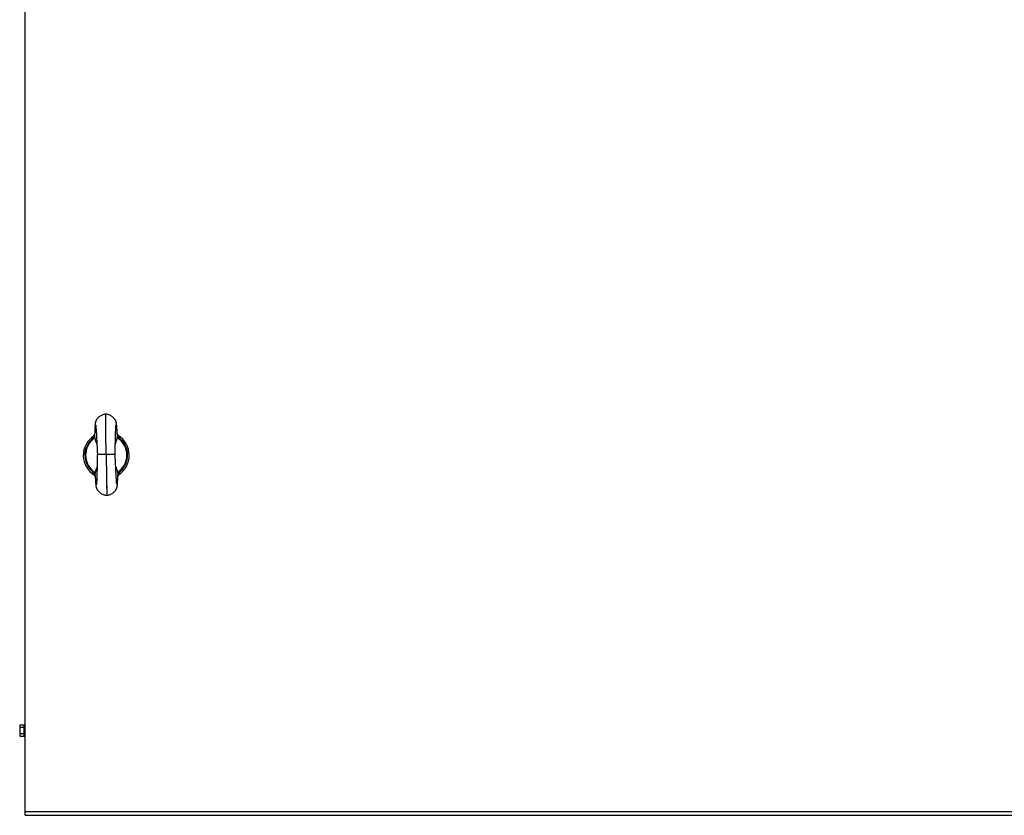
# Model space of a CAD drawing. Header units: millimetres. Extents: x 207 to 1748, y 775 to 1994.
# Tile 1 of 4: x 223 to 977, y 775 to 1384. Entities that reach past the tile are written whole.
import ezdxf

# ---------------------------------------------------------------- set-up
doc = ezdxf.new("R2010")
doc.units = ezdxf.units.MM
doc.header["$LTSCALE"] = 179.575494
doc.layers.get('0').update_dxf_attribs({"linetype": 'CONTINUOUS'})

msp = doc.modelspace()

# ---------------------------------------------------------------- linework, layer by layer
at = {"color": 7, "linetype": 'Continuous'}
for p, q in [((227.29, 774.6), (227.29, 1764.6)), ((288.89, 1081.88), (288.89, 1081.89)), ((289.08, 1067.86), (288.89, 1081.89)), ((288.9, 1081.48), (288.89, 1081.88)), ((288.92, 1079.95), (288.9, 1081.48)), ((281.25, 1073.22), (281.27, 1073.07)), ((281.27, 1073.07), (281.29, 1072.9)), ((281.29, 1072.9), (281.31, 1072.71)), ((281.31, 1072.71), (281.33, 1072.5)), ((281.33, 1072.5), (281.35, 1072.26)), ((281.35, 1072.26), (281.38, 1072)), ((281.38, 1072), (281.4, 1071.72)), ((281.4, 1071.72), (281.43, 1071.42)), ((281.43, 1071.42), (281.45, 1071.09)), ((296.6, 1071.11), (296.62, 1071.45)), ((296.62, 1071.45), (296.64, 1071.78)), ((296.64, 1071.78), (296.65, 1072.08)), ((296.65, 1072.08), (296.67, 1072.36)), ((296.67, 1072.36), (296.69, 1072.61)), ((296.69, 1072.61), (296.7, 1072.84)), ((296.7, 1072.84), (296.72, 1073.05)), ((296.72, 1073.05), (296.73, 1073.23)), ((297.44, 1071.66), (297.41, 1072.12)), ((297.48, 1071.18), (297.44, 1071.66)), ((297.52, 1070.67), (297.48, 1071.18)), ((279.78, 1064.58), (279.82, 1064.66)), ((279.88, 1065.29), (279.86, 1065.27)), ((279.88, 1065.29), (279.86, 1065.27)), ((280.41, 1066.65), (280.4, 1066.54)), ((280.41, 1066.62), (280.42, 1066.74)), ((280.45, 1067.57), (280.42, 1066.64)), ((280.42, 1066.67), (280.43, 1066.88)), ((280.42, 1066.8), (280.42, 1066.76)), ((280.42, 1066.76), (280.42, 1066.72)), ((280.47, 1068.27), (280.45, 1067.57)), ((280.49, 1068.92), (280.47, 1068.27)), ((280.52, 1069.55), (280.49, 1068.92)), ((280.54, 1070.13), (280.52, 1069.55)), ((280.56, 1070.68), (280.54, 1070.13)), ((281.45, 1071.09), (281.48, 1070.74)), ((281.48, 1070.74), (281.5, 1070.37)), ((281.5, 1070.37), (281.53, 1069.97)), ((281.53, 1069.97), (281.56, 1069.55)), ((281.56, 1069.55), (281.59, 1069.11)), ((281.59, 1069.11), (281.62, 1068.65)), ((281.62, 1068.65), (281.65, 1068.16)), ((281.65, 1068.16), (281.68, 1067.66)), ((281.68, 1067.66), (281.71, 1067.13)), ((281.71, 1067.13), (281.74, 1066.57)), ((281.74, 1066.57), (281.77, 1066)), ((281.82, 1065.1), (281.86, 1064.47)), ((281.86, 1064.47), (281.89, 1063.82)), ((281.89, 1063.82), (281.95, 1062.8)), ((289.29, 1051.35), (289.08, 1067.87)), ((296.34, 1063.37), (296.37, 1064.35)), ((296.37, 1064.35), (296.4, 1065.28)), ((296.4, 1065.28), (296.41, 1065.88)), ((296.41, 1065.88), (296.43, 1066.46)), ((296.43, 1066.46), (296.45, 1067.02)), ((296.45, 1067.02), (296.46, 1067.56)), ((296.46, 1067.56), (296.48, 1068.07)), ((296.48, 1068.07), (296.5, 1068.57)), ((296.5, 1068.57), (296.51, 1069.04)), ((296.51, 1069.04), (296.53, 1069.5)), ((296.53, 1069.5), (296.55, 1069.93)), ((296.55, 1069.93), (296.57, 1070.35)), ((296.57, 1070.35), (296.58, 1070.74)), ((296.58, 1070.74), (296.6, 1071.11)), ((297.55, 1070.12), (297.52, 1070.67)), ((297.59, 1069.55), (297.55, 1070.12)), ((297.63, 1068.94), (297.59, 1069.55)), ((297.66, 1068.31), (297.63, 1068.94)), ((297.7, 1067.64), (297.66, 1068.31)), ((297.75, 1066.86), (297.7, 1067.64)), ((297.73, 1067.1), (297.75, 1066.89)), ((297.74, 1067), (297.74, 1067.02)), ((297.75, 1066.89), (297.74, 1067)), ((297.74, 1066.97), (297.75, 1066.85)), ((298.4, 1064.88), (298.43, 1064.82)), ((298.77, 1064.48), (298.76, 1064.48)), ((298.77, 1064.48), (298.76, 1064.48)), ((281.95, 1062.8), (282, 1061.72)), ((282, 1061.72), (282.05, 1060.6)), ((282.05, 1060.6), (282.11, 1059.43)), ((282.11, 1059.43), (282.17, 1058.21)), ((282.17, 1058.21), (282.23, 1056.95)), ((282.23, 1056.95), (282.29, 1055.64)), ((296.16, 1055.23), (296.19, 1056.52)), ((296.19, 1056.52), (296.22, 1057.77)), ((296.22, 1057.77), (296.24, 1058.98)), ((296.24, 1058.98), (296.27, 1060.15)), ((296.27, 1060.15), (296.29, 1061.27)), ((296.29, 1061.27), (296.32, 1062.34)), ((296.32, 1062.34), (296.34, 1063.37)), ((282.29, 1055.64), (282.35, 1054.28)), ((282.35, 1054.28), (282.41, 1052.88)), ((282.47, 1050.12), (282.45, 1048.91)), ((282.49, 1050.94), (282.47, 1050.12)), ((282.49, 1051.16), (282.49, 1050.94)), ((289.29, 1051.35), (289.52, 1033.18)), ((296.09, 1051.33), (296.1, 1051.61)), ((296.14, 1053.9), (296.16, 1055.23)), ((296.2, 1048.85), (296.14, 1050.18)), ((282.3, 1041.79), (282.28, 1040.77)), ((282.33, 1042.84), (282.3, 1041.79)), ((282.35, 1043.92), (282.33, 1042.84)), ((282.38, 1045.4), (282.35, 1043.92)), ((282.41, 1046.94), (282.38, 1045.4)), ((296.36, 1045.42), (296.3, 1046.69)), ((296.41, 1044.19), (296.36, 1045.42)), ((296.47, 1042.99), (296.41, 1044.19)), ((296.53, 1041.83), (296.47, 1042.99)), ((296.58, 1040.7), (296.53, 1041.83)), ((280.55, 1035.5), (280.5, 1035.63)), ((280.84, 1034.25), (280.83, 1034.38)), ((280.84, 1034.35), (280.85, 1034.06)), ((280.85, 1034.06), (280.9, 1033.25)), ((282.08, 1033.7), (282.07, 1033.25)), ((282.1, 1034.17), (282.08, 1033.7)), ((282.12, 1034.65), (282.1, 1034.17)), ((282.14, 1035.41), (282.12, 1034.65)), ((282.16, 1036.21), (282.14, 1035.41)), ((282.19, 1037.05), (282.16, 1036.21)), ((282.21, 1037.92), (282.19, 1037.05)), ((282.23, 1038.83), (282.21, 1037.92)), ((282.26, 1039.78), (282.23, 1038.83)), ((282.28, 1040.77), (282.26, 1039.78)), ((289.52, 1033.9), (289.69, 1019.88)), ((296.64, 1039.62), (296.58, 1040.7)), ((296.69, 1038.58), (296.64, 1039.62)), ((296.74, 1037.59), (296.69, 1038.58)), ((296.79, 1036.64), (296.74, 1037.59)), ((296.82, 1036.04), (296.79, 1036.64)), ((296.86, 1035.46), (296.82, 1036.04)), ((296.89, 1034.9), (296.86, 1035.46)), ((296.92, 1034.36), (296.89, 1034.9)), ((296.95, 1033.84), (296.92, 1034.36)), ((296.98, 1033.34), (296.95, 1033.84)), ((298.12, 1033.16), (298.14, 1033.84)), ((298.14, 1033.84), (298.16, 1034.58)), ((298.17, 1034.6), (298.16, 1034.47)), ((298.16, 1034.42), (298.16, 1034.45)), ((298.47, 1035.87), (298.42, 1035.74)), ((280.9, 1033.25), (280.94, 1032.57)), ((280.94, 1032.57), (280.98, 1031.93)), ((280.98, 1031.93), (281.02, 1031.33)), ((281.02, 1031.33), (281.06, 1030.77)), ((281.84, 1028.65), (281.82, 1028.49)), ((281.85, 1028.83), (281.84, 1028.65)), ((281.87, 1029.02), (281.85, 1028.83)), ((281.88, 1029.24), (281.87, 1029.02)), ((281.9, 1029.47), (281.88, 1029.24)), ((281.91, 1029.72), (281.9, 1029.47)), ((281.93, 1030), (281.91, 1029.72)), ((281.94, 1030.28), (281.93, 1030)), ((281.96, 1030.59), (281.94, 1030.28)), ((281.97, 1030.92), (281.96, 1030.59)), ((281.99, 1031.26), (281.97, 1030.92)), ((282.01, 1031.62), (281.99, 1031.26)), ((282.02, 1032), (282.01, 1031.62)), ((282.04, 1032.4), (282.02, 1032)), ((282.05, 1032.81), (282.04, 1032.4)), ((282.07, 1033.25), (282.05, 1032.81)), ((297.01, 1032.87), (296.98, 1033.34)), ((297.04, 1032.42), (297.01, 1032.87)), ((297.07, 1031.99), (297.04, 1032.42)), ((297.09, 1031.59), (297.07, 1031.99)), ((297.12, 1031.2), (297.09, 1031.59)), ((297.15, 1030.84), (297.12, 1031.2)), ((297.17, 1030.51), (297.15, 1030.84)), ((297.2, 1030.19), (297.17, 1030.51)), ((297.22, 1029.9), (297.2, 1030.19)), ((297.24, 1029.63), (297.22, 1029.9)), ((297.27, 1029.39), (297.24, 1029.63)), ((297.29, 1029.17), (297.27, 1029.39)), ((297.31, 1028.97), (297.29, 1029.17)), ((297.33, 1028.79), (297.31, 1028.97)), ((297.34, 1028.64), (297.33, 1028.79)), ((297.36, 1028.5), (297.34, 1028.64)), ((298.03, 1030.81), (298.05, 1031.35)), ((298.05, 1031.35), (298.07, 1031.92)), ((298.07, 1031.92), (298.1, 1032.52)), ((298.1, 1032.52), (298.12, 1033.16)), ((289.65, 1023.4), (289.66, 1022.15)), ((289.66, 1022.15), (289.68, 1021.17)), ((222.99, 844.01), (222.99, 835.19)), ((222.99, 844.01), (226.49, 844.01)), ((226.49, 841.8), (222.99, 841.8)), ((222.99, 837.39), (226.49, 837.39)), ((226.49, 835.19), (226.49, 844.01)), ((226.49, 843.97), (227.29, 843.97)), ((222.99, 835.19), (226.49, 835.19)), ((226.5, 835.24), (226.49, 835.24)), ((227.29, 777.62), (1728.79, 777.62)), ((227.29, 774.6), (1728.79, 774.6))]:
    msp.add_line(p, q, dxfattribs=at)
for points in [[(288.89, 1081.89), (288.61, 1081.88), (288.13, 1081.83), (287.63, 1081.75), (287.12, 1081.63), (286.61, 1081.47), (286.09, 1081.27), (285.57, 1081.03), (285.05, 1080.75), (284.57, 1080.45), (284.13, 1080.14), (283.73, 1079.82), (283.37, 1079.5), (283.06, 1079.2), (282.78, 1078.91), (282.53, 1078.63), (282.31, 1078.35), (282.11, 1078.08), (281.93, 1077.82), (281.77, 1077.56), (281.62, 1077.31), (281.5, 1077.06), (281.39, 1076.83), (281.3, 1076.61), (281.22, 1076.41), (281.15, 1076.22), (281.1, 1076.05), (281.06, 1075.9), (281.02, 1075.75), (280.99, 1075.61), (280.96, 1075.48), (280.93, 1075.36), (280.91, 1075.23), (280.89, 1075.11), (280.87, 1074.99), (280.86, 1074.87), (280.84, 1074.74), (280.82, 1074.62), (280.81, 1074.49), (280.8, 1074.36), (280.78, 1074.22), (280.77, 1074.08), (280.76, 1073.94), (280.74, 1073.79), (280.73, 1073.63), (280.72, 1073.47), (280.7, 1073.3), (280.69, 1073.12), (280.68, 1072.94), (280.67, 1072.75), (280.66, 1072.55), (280.64, 1072.34), (280.63, 1072.13), (280.62, 1071.91), (280.61, 1071.68), (280.6, 1071.45), (280.59, 1071.2), (280.56, 1070.68)], [(297.41, 1072.12), (297.39, 1072.33), (297.38, 1072.54), (297.36, 1072.74), (297.34, 1072.93), (297.33, 1073.12), (297.31, 1073.3), (297.29, 1073.47), (297.28, 1073.64), (297.26, 1073.8), (297.25, 1073.96), (297.23, 1074.11), (297.21, 1074.25), (297.2, 1074.39), (297.18, 1074.52), (297.16, 1074.66), (297.14, 1074.78), (297.13, 1074.91), (297.11, 1075.03), (297.09, 1075.15), (297.07, 1075.27), (297.05, 1075.39), (297.02, 1075.51), (297, 1075.63), (296.97, 1075.75), (296.94, 1075.87), (296.9, 1076.01), (296.86, 1076.15), (296.81, 1076.29), (296.76, 1076.45), (296.69, 1076.62), (296.62, 1076.81), (296.53, 1077.01), (296.42, 1077.23), (296.29, 1077.46), (296.14, 1077.71), (295.98, 1077.96), (295.8, 1078.21), (295.6, 1078.47), (295.39, 1078.73), (295.15, 1078.99), (294.9, 1079.25), (294.63, 1079.5), (294.34, 1079.76), (294.03, 1080.01), (293.7, 1080.26), (293.34, 1080.5), (292.96, 1080.74), (292.54, 1080.96), (292.1, 1081.18), (291.64, 1081.37), (291.14, 1081.54), (290.61, 1081.69), (290.1, 1081.79), (289.61, 1081.86), (289.14, 1081.89), (288.89, 1081.89)], [(288.95, 1077.35), (288.94, 1078.1), (288.93, 1078.78), (288.92, 1079.95)], [(281.21, 1073.55), (281.21, 1073.55), (281.21, 1073.55), (281.21, 1073.53), (281.21, 1073.51), (281.22, 1073.48), (281.22, 1073.44), (281.23, 1073.39), (281.24, 1073.34), (281.25, 1073.28), (281.25, 1073.22)], [(289.06, 1069.35), (289.04, 1070.51), (289.03, 1071.64), (289.01, 1072.72), (289, 1073.75), (288.99, 1074.74), (288.97, 1075.67), (288.95, 1077.35)], [(296.73, 1073.23), (296.75, 1073.39), (296.75, 1073.46), (296.76, 1073.52), (296.77, 1073.58), (296.77, 1073.63), (296.78, 1073.67), (296.78, 1073.71), (296.79, 1073.74)], [(280.01, 1065.06), (279.96, 1064.94), (279.88, 1064.78), (279.81, 1064.63), (279.74, 1064.51), (279.67, 1064.4), (279.62, 1064.32), (279.57, 1064.25), (279.53, 1064.2), (279.52, 1064.18)], [(280.4, 1066.54), (280.39, 1066.49), (280.39, 1066.47), (280.39, 1066.44), (280.38, 1066.42), (280.38, 1066.39), (280.38, 1066.37), (280.37, 1066.34), (280.37, 1066.32), (280.36, 1066.29), (280.36, 1066.27), (280.36, 1066.24), (280.35, 1066.22), (280.35, 1066.19), (280.34, 1066.17), (280.34, 1066.14), (280.33, 1066.11), (280.33, 1066.09), (280.32, 1066.06), (280.31, 1066.03), (280.31, 1066), (280.3, 1065.98), (280.3, 1065.95), (280.29, 1065.92), (280.28, 1065.89), (280.28, 1065.86), (280.27, 1065.83), (280.26, 1065.8), (280.25, 1065.77), (280.24, 1065.74), (280.24, 1065.71), (280.23, 1065.68), (280.22, 1065.65), (280.21, 1065.62), (280.2, 1065.59), (280.19, 1065.56), (280.18, 1065.52), (280.17, 1065.49), (280.16, 1065.46), (280.15, 1065.43), (280.14, 1065.39), (280.12, 1065.36), (280.11, 1065.33), (280.1, 1065.29), (280.09, 1065.27)], [(280.42, 1066.72), (280.41, 1066.67), (280.41, 1066.65)], [(281.77, 1066), (281.81, 1065.4), (281.82, 1065.1)], [(297.76, 1066.81), (297.76, 1066.86), (297.75, 1066.89)], [(298.13, 1065.45), (298.12, 1065.46), (298.11, 1065.5), (298.1, 1065.53), (298.08, 1065.57), (298.07, 1065.61), (298.05, 1065.64), (298.04, 1065.67), (298.03, 1065.71), (298.02, 1065.74), (298.01, 1065.78), (298, 1065.81), (297.98, 1065.84), (297.97, 1065.87), (297.96, 1065.91), (297.95, 1065.94), (297.94, 1065.97), (297.93, 1066), (297.93, 1066.03), (297.92, 1066.06), (297.91, 1066.09), (297.9, 1066.12), (297.89, 1066.15), (297.88, 1066.18), (297.88, 1066.21), (297.87, 1066.24), (297.86, 1066.27), (297.86, 1066.3), (297.85, 1066.33), (297.84, 1066.35), (297.84, 1066.38), (297.83, 1066.41), (297.83, 1066.43), (297.82, 1066.46), (297.82, 1066.49), (297.81, 1066.51), (297.81, 1066.54), (297.8, 1066.57), (297.8, 1066.59), (297.79, 1066.62), (297.79, 1066.64), (297.78, 1066.67), (297.78, 1066.69), (297.78, 1066.72), (297.77, 1066.74), (297.77, 1066.77), (297.77, 1066.79), (297.76, 1066.81)], [(298.71, 1064.42), (298.72, 1064.41), (298.73, 1064.4), (298.72, 1064.42), (298.69, 1064.45), (298.65, 1064.51), (298.6, 1064.58), (298.53, 1064.67), (298.47, 1064.78), (298.39, 1064.91), (298.31, 1065.05), (298.24, 1065.21), (298.2, 1065.28)], [(282.41, 1052.88), (282.48, 1051.45), (282.49, 1051.16)], [(282.45, 1048.91), (282.42, 1047.33), (282.41, 1046.94)], [(296.14, 1050.18), (296.1, 1051.07), (296.09, 1051.33)], [(296.1, 1051.61), (296.13, 1053.45), (296.14, 1053.9)], [(296.3, 1046.69), (296.22, 1048.42), (296.2, 1048.85)], [(280.05, 1036.5), (280.03, 1036.52), (280.01, 1036.55), (280.01, 1036.55), (280.02, 1036.54), (280.04, 1036.51), (280.08, 1036.45), (280.13, 1036.38), (280.18, 1036.29), (280.25, 1036.18), (280.32, 1036.05), (280.39, 1035.89), (280.47, 1035.72), (280.5, 1035.63)], [(280.55, 1035.5), (280.59, 1035.39), (280.63, 1035.28), (280.66, 1035.17), (280.69, 1035.07), (280.71, 1034.97), (280.74, 1034.87), (280.75, 1034.79), (280.77, 1034.71), (280.78, 1034.65), (280.79, 1034.59), (280.8, 1034.54), (280.81, 1034.49), (280.82, 1034.44), (280.82, 1034.4), (280.83, 1034.36), (280.83, 1034.33), (280.83, 1034.29), (280.84, 1034.26), (280.84, 1034.23), (280.84, 1034.2), (280.84, 1034.2)], [(298.16, 1034.45), (298.16, 1034.49), (298.17, 1034.55), (298.18, 1034.61), (298.18, 1034.67), (298.19, 1034.74), (298.2, 1034.82), (298.21, 1034.9), (298.23, 1034.98), (298.24, 1035.06), (298.26, 1035.14), (298.28, 1035.23), (298.3, 1035.32), (298.32, 1035.41), (298.35, 1035.51), (298.38, 1035.61), (298.41, 1035.71), (298.42, 1035.74)], [(298.47, 1035.87), (298.51, 1035.99), (298.58, 1036.16), (298.65, 1036.31), (298.72, 1036.44), (298.78, 1036.55), (298.83, 1036.64), (298.87, 1036.71), (298.91, 1036.76), (298.93, 1036.79), (298.93, 1036.8)], [(281.06, 1030.77), (281.08, 1030.5), (281.1, 1030.25), (281.12, 1030), (281.13, 1029.76), (281.15, 1029.52), (281.17, 1029.3), (281.19, 1029.09), (281.21, 1028.88), (281.22, 1028.68), (281.24, 1028.49), (281.26, 1028.31), (281.28, 1028.14), (281.29, 1027.98), (281.31, 1027.82), (281.33, 1027.67), (281.34, 1027.52), (281.36, 1027.38), (281.38, 1027.25), (281.39, 1027.12), (281.41, 1026.99), (281.43, 1026.87), (281.45, 1026.75), (281.47, 1026.63), (281.49, 1026.51), (281.51, 1026.39), (281.53, 1026.27), (281.56, 1026.15), (281.59, 1026.02), (281.62, 1025.89), (281.66, 1025.76), (281.7, 1025.61), (281.75, 1025.46), (281.81, 1025.29), (281.88, 1025.11), (281.96, 1024.92), (282.06, 1024.7), (282.18, 1024.47), (282.31, 1024.23), (282.47, 1023.98), (282.65, 1023.71), (282.84, 1023.45), (283.05, 1023.18), (283.29, 1022.91), (283.54, 1022.65), (283.81, 1022.38), (284.1, 1022.11), (284.41, 1021.85), (284.75, 1021.59), (285.12, 1021.34), (285.51, 1021.09), (285.93, 1020.86), (286.38, 1020.63), (286.85, 1020.43), (287.37, 1020.25), (287.9, 1020.09), (288.43, 1019.98), (288.93, 1019.91), (289.41, 1019.88), (289.69, 1019.88)], [(281.82, 1028.49), (281.81, 1028.35), (281.81, 1028.29), (281.8, 1028.23), (281.79, 1028.18), (281.79, 1028.14), (281.78, 1028.1), (281.78, 1028.06), (281.78, 1028.04), (281.77, 1028.02)], [(289.54, 1031.98), (289.55, 1030.83), (289.57, 1029.72), (289.58, 1028.65), (289.6, 1027.64)], [(289.6, 1027.64), (289.62, 1025.76), (289.63, 1024.91), (289.64, 1024.12), (289.65, 1023.4)], [(289.69, 1019.88), (289.95, 1019.89), (290.43, 1019.93), (290.92, 1020.01), (291.43, 1020.13), (291.96, 1020.29), (292.46, 1020.48), (292.92, 1020.69), (293.36, 1020.91), (293.77, 1021.15), (294.14, 1021.4), (294.49, 1021.65), (294.82, 1021.91), (295.13, 1022.17), (295.41, 1022.43), (295.67, 1022.7), (295.92, 1022.96), (296.14, 1023.23), (296.35, 1023.49), (296.54, 1023.76), (296.72, 1024.02), (296.87, 1024.28), (297.01, 1024.52), (297.13, 1024.76), (297.23, 1024.98), (297.32, 1025.18), (297.39, 1025.37), (297.45, 1025.54), (297.5, 1025.7), (297.54, 1025.85), (297.58, 1025.99), (297.61, 1026.12), (297.64, 1026.25), (297.66, 1026.37), (297.68, 1026.5), (297.7, 1026.61), (297.72, 1026.73), (297.74, 1026.84), (297.75, 1026.96), (297.77, 1027.08), (297.78, 1027.2), (297.8, 1027.32), (297.81, 1027.44), (297.82, 1027.57), (297.84, 1027.71), (297.85, 1027.85), (297.86, 1027.99), (297.87, 1028.15), (297.88, 1028.31), (297.9, 1028.47), (297.91, 1028.65), (297.92, 1028.83), (297.93, 1029.01), (297.94, 1029.21), (297.96, 1029.42), (297.97, 1029.63), (297.98, 1029.85), (297.99, 1030.08), (298, 1030.31), (298.03, 1030.81)], [(297.4, 1028.2), (297.4, 1028.21), (297.4, 1028.22), (297.4, 1028.25), (297.39, 1028.27), (297.39, 1028.31), (297.38, 1028.35), (297.37, 1028.39), (297.37, 1028.45), (297.36, 1028.5)], [(289.68, 1021.17), (289.69, 1020.03), (289.69, 1019.92), (289.69, 1019.88)]]:
    msp.add_lwpolyline(points, dxfattribs=at)
for centre, radius, start, end in [((289.29, 1050.41), 17.6, 122.38219, 239.66239), ((274.29, 1067.41), 6.18, 311.8502, 327.98989), ((285.64, 1057.65), 9.03, 132.92508, 133.16901), ((285.96, 1057.3), 9.5, 131.29212, 132.91375), ((274.09, 1067.54), 6.42, 327.9978, 330.29142), ((273.95, 1067.61), 6.57, 330.29233, 332.54442), ((274.17, 1067.51), 6.33, 333.17589, 337.20555), ((289.29, 1050.41), 17.61, 121.75134, 122.30562), ((274.71, 1067.28), 5.74, 337.27939, 339.56085), ((289.29, 1050.41), 17.6, 121.28325, 121.75133), ((289.29, 1050.41), 17.6, 59.55578, 60.17574), ((303.46, 1067.66), 5.77, 202.55549, 204.3033), ((289.29, 1050.4), 17.61, 59.05308, 59.55579), ((289.29, 1050.41), 17.6, 301.85384, 59.05699), ((304.19, 1068.01), 6.57, 208.93963, 211.19157), ((292.44, 1057.38), 9.51, 48.31253, 50.18657), ((304.05, 1067.92), 6.42, 211.19248, 213.48595), ((303.85, 1067.79), 6.18, 213.49383, 229.63321), ((289.29, 1050.6), 16.35, 131.70494, 229.77781), ((289.29, 1050.61), 15.79, 131.70502, 229.77781), ((289.29, 1050.61), 15.79, 311.705, 49.77783), ((289.29, 1050.6), 16.35, 311.70493, 49.77783), ((286.32, 1043.41), 9.44, 227.74926, 228.84131), ((274.39, 1033.2), 6.58, 28.88957, 31.14274), ((286.66, 1043.8), 9.95, 228.84165, 229.79902), ((273.5, 1032.72), 7.59, 27.03128, 28.79257), ((289.29, 1050.41), 17.6, 239.65807, 240.72512), ((167.1, 1027.41), 113.94, 3.96433, 4.11109), ((289.29, 1050.42), 17.6, 300.78026, 301.85791), ((304.05, 1033.84), 5.94, 154.57335, 160.08003), ((305.56, 1033.13), 7.61, 152.6963, 154.60728), ((292.33, 1043.62), 9.61, 311.65006, 314.06984), ((304.64, 1033.59), 6.58, 150.33906, 152.59212)]:
    msp.add_arc(centre, radius, start, end, dxfattribs=at)
for centre, start_param, end_param in [((225.27, 839.6), -1.522156, -1.490064), ((229.01, 839.6), -1.673214, -1.641074)]:
    msp.add_ellipse(centre, major_axis=(24.81, 0.12), ratio=0.176263, start_param=start_param, end_param=end_param, dxfattribs=at)
for points, knots in [([(279, 1063.76), (278.84, 1063.58), (278.61, 1063.29), (278.42, 1062.94), (278.41, 1062.81)], [0, 0, 0, 0, 0.645038, 1, 1, 1, 1]), ([(278.78, 1062.4), (278.94, 1062.54), (279.53, 1063.11), (280.01, 1063.8), (280.3, 1064.34)], [0, 0, 0, 0, 0.251608, 1, 1, 1, 1]), ([(279.47, 1064.24), (279.42, 1064.2), (279.26, 1064.04), (279.11, 1063.88), (279, 1063.76)], [0, 0, 0, 0, 0.266926, 1, 1, 1, 1]), ([(279.78, 1064.58), (279.79, 1064.59), (279.84, 1064.56), (279.87, 1064.55), (279.9, 1064.54)], [0, 0, 0, 0, 0.277928, 1, 1, 1, 1]), ([(279.9, 1064.54), (279.92, 1064.53), (280.06, 1064.47), (280.19, 1064.4), (280.3, 1064.34)], [0, 0, 0, 0, 0.19956, 1, 1, 1, 1]), ([(280.3, 1064.34), (280.31, 1064.52), (280.36, 1065.28), (280.39, 1066.04), (280.41, 1066.62)], [0, 0, 0, 0, 0.235171, 1, 1, 1, 1]), ([(280.3, 1064.34), (280.53, 1062.98), (281.12, 1061.2), (281.92, 1059.53), (282.13, 1059.12)], [0, 0, 0, 0, 0.750716, 1, 1, 1, 1]), ([(282.1, 1059.69), (281.84, 1060.24), (280.92, 1062.44), (280.36, 1064.85), (280.42, 1066.64)], [0, 0, 0, 0, 0.251995, 1, 1, 1, 1]), ([(296.25, 1059.34), (296.45, 1059.75), (297.19, 1061.43), (297.73, 1063.21), (297.93, 1064.57)], [0, 0, 0, 0, 0.24929, 1, 1, 1, 1]), ([(297.75, 1066.87), (297.85, 1065.09), (297.36, 1062.67), (296.5, 1060.46), (296.26, 1059.91)], [0, 0, 0, 0, 0.747994, 1, 1, 1, 1]), ([(297.75, 1066.85), (297.77, 1066.65), (297.82, 1065.89), (297.87, 1065.13), (297.93, 1064.57)], [0, 0, 0, 0, 0.261091, 1, 1, 1, 1]), ([(298.32, 1064.78), (298.29, 1064.77), (298.16, 1064.7), (298.03, 1064.63), (297.93, 1064.57)], [0, 0, 0, 0, 0.199411, 1, 1, 1, 1]), ([(297.93, 1064.57), (298.23, 1064.03), (298.73, 1063.36), (299.33, 1062.8), (299.49, 1062.67)], [0, 0, 0, 0, 0.748393, 1, 1, 1, 1]), ([(298.43, 1064.82), (298.42, 1064.83), (298.38, 1064.8), (298.35, 1064.79), (298.32, 1064.78)], [0, 0, 0, 0, 0.277705, 1, 1, 1, 1]), ([(299.24, 1064.02), (299.2, 1064.06), (299.05, 1064.22), (298.89, 1064.37), (298.77, 1064.48)], [0, 0, 0, 0, 0.232324, 1, 1, 1, 1]), ([(299.85, 1063.09), (299.84, 1063.22), (299.64, 1063.56), (299.4, 1063.85), (299.24, 1064.02)], [0, 0, 0, 0, 0.355055, 1, 1, 1, 1]), ([(278.78, 1062.4), (278.7, 1062.49), (278.57, 1062.63), (278.46, 1062.77), (278.41, 1062.81)], [0, 0, 0, 0, 0.680986, 1, 1, 1, 1]), ([(299.85, 1063.09), (299.81, 1063.04), (299.69, 1062.9), (299.57, 1062.76), (299.49, 1062.67)], [0, 0, 0, 0, 0.318919, 1, 1, 1, 1]), ([(282.49, 1051.16), (282.49, 1051.17), (282.56, 1051.16), (282.64, 1051.18), (282.81, 1051.19), (283.03, 1051.2), (283.31, 1051.22), (283.66, 1051.23), (284.05, 1051.24), (284.68, 1051.26), (285.56, 1051.28), (286.72, 1051.31), (287.98, 1051.33), (288.85, 1051.34), (289.29, 1051.35)], [0, 0, 0, 0, 0.005113, 0.019648, 0.043532, 0.076598, 0.118606, 0.169087, 0.227517, 0.293368, 0.444872, 0.617614, 0.805074, 1, 1, 1, 1]), ([(289.29, 1051.35), (289.73, 1051.35), (290.6, 1051.36), (291.86, 1051.37), (293.02, 1051.38), (293.9, 1051.38), (294.53, 1051.38), (294.92, 1051.38), (295.27, 1051.37), (295.55, 1051.37), (295.77, 1051.36), (295.95, 1051.36), (296.02, 1051.34), (296.09, 1051.34), (296.09, 1051.33)], [0, 0, 0, 0, 0.194948, 0.382417, 0.55516, 0.706658, 0.772505, 0.83093, 0.881407, 0.923411, 0.956473, 0.980355, 0.994888, 1, 1, 1, 1]), ([(282.3, 1041.83), (282.11, 1041.42), (281.38, 1039.76), (280.85, 1038), (280.65, 1036.65)], [0, 0, 0, 0, 0.249287, 1, 1, 1, 1]), ([(280.84, 1034.35), (280.74, 1036.11), (281.21, 1038.51), (282.06, 1040.71), (282.29, 1041.26)], [0, 0, 0, 0, 0.747907, 1, 1, 1, 1]), ([(298.29, 1036.88), (298.06, 1038.21), (297.49, 1039.95), (296.72, 1041.58), (296.52, 1041.98)], [0, 0, 0, 0, 0.750706, 1, 1, 1, 1]), ([(296.55, 1041.4), (296.79, 1040.86), (297.69, 1038.7), (298.22, 1036.33), (298.16, 1034.58)], [0, 0, 0, 0, 0.252108, 1, 1, 1, 1]), ([(278.73, 1038.12), (278.77, 1038.17), (278.89, 1038.31), (279.01, 1038.46), (279.09, 1038.56)], [0, 0, 0, 0, 0.327111, 1, 1, 1, 1]), ([(278.73, 1038.12), (278.74, 1037.97), (278.92, 1037.58), (279.17, 1037.26), (279.34, 1037.06)], [0, 0, 0, 0, 0.372714, 1, 1, 1, 1]), ([(280.65, 1036.65), (280.36, 1037.19), (279.86, 1037.86), (279.25, 1038.42), (279.09, 1038.56)], [0, 0, 0, 0, 0.748467, 1, 1, 1, 1]), ([(279.34, 1037.06), (279.39, 1037.01), (279.59, 1036.79), (279.8, 1036.58), (279.97, 1036.43)], [0, 0, 0, 0, 0.229784, 1, 1, 1, 1]), ([(280.15, 1036.38), (280.16, 1036.38), (280.2, 1036.41), (280.23, 1036.42), (280.26, 1036.43)], [0, 0, 0, 0, 0.283594, 1, 1, 1, 1]), ([(280.26, 1036.43), (280.29, 1036.45), (280.42, 1036.52), (280.55, 1036.59), (280.65, 1036.65)], [0, 0, 0, 0, 0.200828, 1, 1, 1, 1]), ([(280.75, 1035.57), (280.74, 1035.67), (280.71, 1036.03), (280.68, 1036.38), (280.65, 1036.65)], [0, 0, 0, 0, 0.259098, 1, 1, 1, 1]), ([(298.29, 1036.88), (298.27, 1036.7), (298.22, 1035.94), (298.2, 1035.18), (298.17, 1034.6)], [0, 0, 0, 0, 0.23564, 1, 1, 1, 1]), ([(299.8, 1038.82), (299.64, 1038.69), (299.05, 1038.11), (298.57, 1037.42), (298.29, 1036.88)], [0, 0, 0, 0, 0.251533, 1, 1, 1, 1]), ([(298.8, 1036.62), (298.78, 1036.62), (298.73, 1036.66), (298.62, 1036.7), (298.47, 1036.78), (298.35, 1036.84), (298.29, 1036.88)], [0, 0, 0, 0, 0.085459, 0.302718, 0.62214, 1, 1, 1, 1]), ([(299.02, 1036.71), (299.07, 1036.77), (299.27, 1036.96), (299.45, 1037.17), (299.58, 1037.32)], [0, 0, 0, 0, 0.268029, 1, 1, 1, 1]), ([(299.58, 1037.32), (299.75, 1037.52), (299.99, 1037.85), (300.16, 1038.24), (300.17, 1038.4)], [0, 0, 0, 0, 0.627332, 1, 1, 1, 1]), ([(299.8, 1038.82), (299.88, 1038.73), (300, 1038.59), (300.13, 1038.45), (300.17, 1038.4)], [0, 0, 0, 0, 0.672976, 1, 1, 1, 1])]:
    msp.add_open_spline(points, degree=3, knots=knots, dxfattribs=at)
for points in [[(298.2, 1065.29), (298.26, 1065.15), (298.33, 1065.01), (298.4, 1064.88)], [(278.73, 1038.12), (279.24, 1037.69), (279.68, 1037.17), (280.02, 1036.6)], [(280.5, 1035.63), (280.43, 1035.81), (280.35, 1036), (280.26, 1036.17)], [(280.83, 1034.38), (280.81, 1034.68), (280.79, 1034.98), (280.77, 1035.28)], [(298.92, 1036.85), (299.25, 1037.42), (299.68, 1037.96), (300.17, 1038.4)]]:
    msp.add_open_spline(points, degree=3, dxfattribs=at)

doc.saveas('drawing.dxf')
